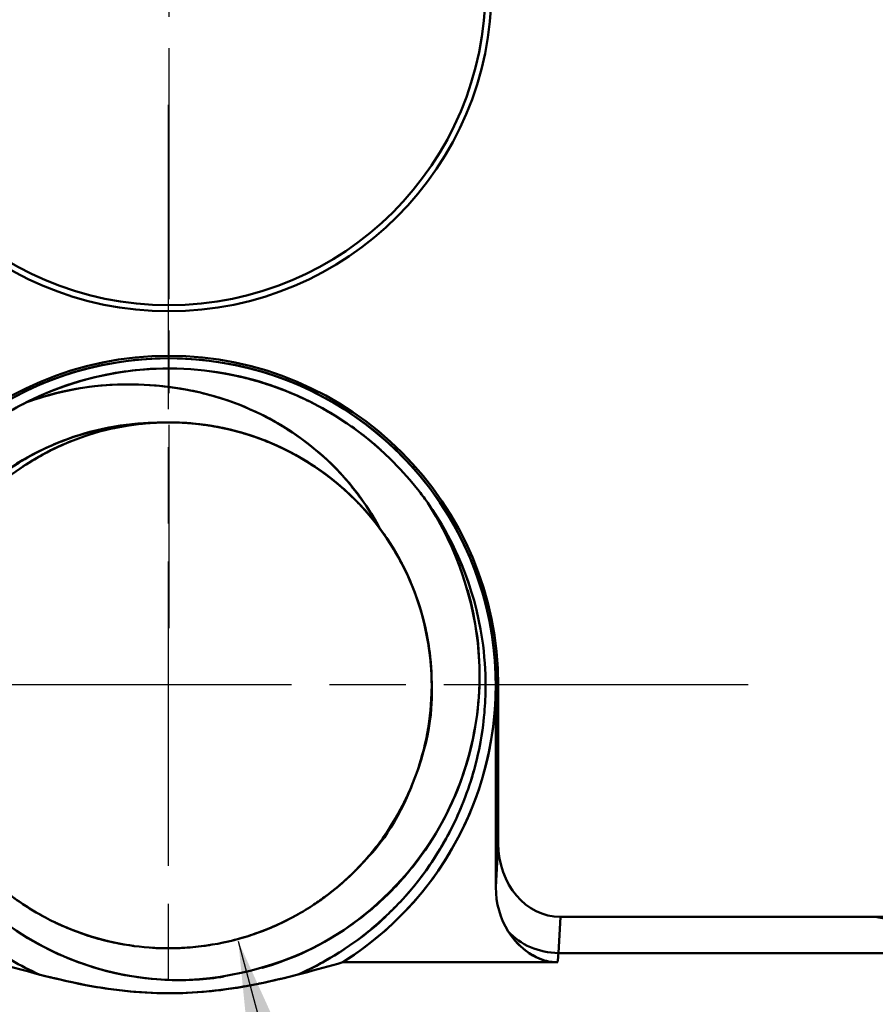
# Model space of a CAD drawing. Header units: millimetres. Extents: x -201 to 158, y 22 to 322.
# Tile 30 of 40: x 59.5 to 66.25, y 91.23 to 99. Entities that reach past the tile are written whole.
import ezdxf

# ---------------------------------------------------------------- set-up
doc = ezdxf.new("R2010")
doc.units = ezdxf.units.MM
doc.linetypes.add('CHAIN', pattern=[0.3543, 0.2362, -0.0295, 0.0591, -0.0295])
for name, color, linetype, lineweight in [('Bemaßungen(DIN)', 179, 'Continuous', 25), ('Mittelpunktmarkierung(DIN)', 179, 'Continuous', 25), ('Sichtbare Kanten(DIN)', 179, 'Continuous', 50), ('Symbole(DIN)', 179, 'Continuous', 25)]:
    doc.layers.add(name, color=color, linetype=linetype, lineweight=lineweight)
doc.styles.add('STANDARD-BSI~0', font='arial.ttf')
doc.dimstyles.new('Katalogzeichnungen', dxfattribs={"dimtxt": 3.5, "dimasz": 2.5, "dimexe": 2, "dimexo": 0, "dimgap": 0.8, "dimtad": 1, "dimrnd": 1e-08, "dimdsep": 46, "dimtxsty": 'STANDARD-BSI~0', "dimcen": 0.09, "dimdle": 10, "dimclrd": 250, "dimclre": 250, "dimclrt": 250, "dimazin": 2, "dimtfac": 1, "dimtmove": 0, "dimatfit": 3, "dimfxl": 1, "dimtolj": 1, "dimtzin": 0, "dimlwd": 25, "dimlwe": 25, "dimarcsym": 0})
doc.dimstyles.new('Katalogzeichnungen$7', dxfattribs={"dimtxt": 3.5, "dimasz": 2.5, "dimexe": 2, "dimexo": 0, "dimgap": 0.8, "dimtad": 1, "dimrnd": 1e-08, "dimdsep": 46, "dimtxsty": 'STANDARD-BSI~0', "dimcen": 0.09, "dimdle": 10, "dimclrd": 179, "dimclre": 250, "dimclrt": 250, "dimazin": 2, "dimtfac": 1, "dimtmove": 0, "dimatfit": 3, "dimfxl": 1, "dimtolj": 1, "dimtzin": 0, "dimlwd": 25, "dimlwe": 25, "dimarcsym": 0})

# ---------------------------------------------------------------- blocks, each defined once
blk = doc.blocks.new('*D30')
at = {"layer": 'Bemaßungen(DIN)', "color": 250, "linetype": 'Continuous', "lineweight": 25}
for p, q in [((60.6753, 99.2432), (38.5185, 99.2432)), ((40.5185, 90.2432), (40.5185, 96.7432)), ((58.1753, 87.7432), (38.5185, 87.7432))]:
    blk.add_line(p, q, dxfattribs=at)
at = {"layer": 'Bemaßungen(DIN)', "color": 250, "linetype": 'Continuous'}
for points in [[(40.1018, 96.7432), (40.9352, 96.7432), (40.5185, 99.2432)], [(40.1018, 90.2432), (40.9352, 90.2432), (40.5185, 87.7432)]]:
    blk.add_solid(points, dxfattribs=at)
at = {"layer": 'Defpoints', "color": 0, "linetype": 'Continuous'}
for p in [(40.5185, 99.2432), (60.6753, 99.2432), (58.1753, 87.7432)]:
    blk.add_point(p, dxfattribs=at)
at = {"layer": 'Bemaßungen(DIN)', "color": 250, "linetype": 'Continuous', "lineweight": 25, "insert": (36.1445, 89.0991), "char_height": 3.5, "attachment_point": 1, "rotation": 90, "style": 'STANDARD-BSI~0'}
blk.add_mtext('\\A1;11.5', dxfattribs=at)
blk = doc.blocks.new('*D32')
at = {"layer": 'Bemaßungen(DIN)', "color": 250, "linetype": 'Continuous', "lineweight": 25}
for p, q in [((61.1753, 117.7432), (23.4989, 117.7432)), ((25.4989, 90.2432), (25.4989, 115.2432)), ((58.1753, 87.7432), (23.4989, 87.7432))]:
    blk.add_line(p, q, dxfattribs=at)
at = {"layer": 'Bemaßungen(DIN)', "color": 250, "linetype": 'Continuous'}
for points in [[(25.0822, 115.2432), (25.9155, 115.2432), (25.4989, 117.7432)], [(25.0822, 90.2432), (25.9155, 90.2432), (25.4989, 87.7432)]]:
    blk.add_solid(points, dxfattribs=at)
at = {"layer": 'Defpoints', "color": 0, "linetype": 'Continuous'}
for p in [(25.4989, 117.7432), (61.1753, 117.7432), (58.1753, 87.7432)]:
    blk.add_point(p, dxfattribs=at)
at = {"layer": 'Bemaßungen(DIN)', "color": 250, "linetype": 'Continuous', "lineweight": 25, "insert": (21.1225, 100.2436), "char_height": 3.5, "attachment_point": 1, "rotation": 90, "style": 'STANDARD-BSI~0'}
blk.add_mtext('\\A1;30', dxfattribs=at)
blk = doc.blocks.new('*D34')
at = {"layer": 'Bemaßungen(DIN)', "color": 250, "linetype": 'Continuous', "lineweight": 25}
for p, q in [((56.1753, 91.6005), (56.1753, 67.5241)), ((60.6713, 89.1729), (60.6713, 67.5241)), ((53.6753, 69.5241), (43.036, 69.5241)), ((60.6713, 69.5241), (56.1753, 69.5241)), ((63.1713, 69.5241), (65.6713, 69.5241))]:
    blk.add_line(p, q, dxfattribs=at)
at = {"layer": 'Bemaßungen(DIN)', "color": 250, "linetype": 'Continuous'}
for points in [[(53.6753, 69.9408), (53.6753, 69.1075), (56.1753, 69.5241)], [(63.1713, 69.9408), (63.1713, 69.1075), (60.6713, 69.5241)]]:
    blk.add_solid(points, dxfattribs=at)
at = {"layer": 'Defpoints', "color": 0, "linetype": 'Continuous'}
for p in [(56.1753, 91.6005), (60.6713, 89.1729), (60.6713, 69.5241)]:
    blk.add_point(p, dxfattribs=at)
at = {"layer": 'Bemaßungen(DIN)', "color": 250, "linetype": 'Continuous', "lineweight": 25, "insert": (43.836, 73.8838), "char_height": 3.5, "attachment_point": 1, "style": 'STANDARD-BSI~0'}
blk.add_mtext('\\A1;4.5', dxfattribs=at)

msp = doc.modelspace()

# ---------------------------------------------------------------- linework, layer by layer
at = {"layer": 'Mittelpunktmarkierung(DIN)', "linetype": 'CHAIN', "ltscale": 8.387291}
msp.add_line((60.6753, 101.7432), (60.6753, 94.1952), dxfattribs=at)
at = {"layer": 'Mittelpunktmarkierung(DIN)', "linetype": 'CHAIN', "ltscale": 10.168041}
for p, q in [((60.6713, 98.3234), (60.6713, 89.1729)), ((65.2466, 93.7481), (56.096, 93.7481))]:
    msp.add_line(p, q, dxfattribs=at)
at = {"layer": 'Sichtbare Kanten(DIN)'}
for p, q in [((63.256, 93.7432), (63.256, 92.1507)), ((63.2753, 93.7432), (63.256, 93.7432)), ((63.256, 93.7432), (63.2753, 93.7432)), ((63.256, 92.1507), (63.256, 93.7432)), ((63.2753, 92.4944), (63.2753, 93.7432)), ((63.2753, 93.7432), (63.2753, 92.4944)), ((63.2753, 92.4944), (63.256, 92.1507)), ((63.2753, 92.4944), (63.256, 92.1507)), ((63.7504, 91.6303), (63.7663, 91.9157)), ((63.7504, 91.6303), (63.7663, 91.9157)), ((66.2511, 91.9157), (63.7663, 91.9157)), ((63.7663, 91.9157), (66.2511, 91.9157)), ((66.2511, 91.9157), (67.76, 91.6631)), ((63.7504, 91.6303), (67.9194, 91.6303)), ((67.9194, 91.6303), (63.7504, 91.6303)), ((62.0479, 91.5577), (63.7443, 91.5577)), ((63.7443, 91.5577), (62.0479, 91.5577))]:
    msp.add_line(p, q, dxfattribs=at)
for centre, radius, start, end in [((60.6753, 99.2432), 2.548, 180, 0), ((60.6753, 99.2432), 2.548, 180, 0), ((60.6753, 99.2432), 2.5, 180, 0), ((60.6753, 99.2432), 2.5, 180, 0), ((60.6753, 93.7432), 2.6, 0, 180), ((60.6753, 93.7432), 2.6, 0, 180), ((60.6753, 93.7432), 2.5808, 302.1324, 237.8676), ((60.6753, 93.7432), 2.5808, 0, 180), ((60.6753, 93.7432), 2.5, 35.15677, 116.83313), ((60.6753, 93.7432), 2.5, 35.15677, 116.83313), ((60.6753, 93.7432), 2.075, 36.45397, 93.02295), ((60.6753, 93.7432), 2.075, 36.45397, 90), ((60.6753, 93.7432), 2.5808, 302.1324, 0)]:
    msp.add_arc(centre, radius, start, end, dxfattribs=at)
for centre, major_axis, ratio, start_param, end_param in [((63.7756, 92.5053), (0.0329, 0.5889), 0.847676, 1.636628, 3.18893), ((63.7756, 92.5053), (0.0329, 0.5889), 0.847676, 1.636628, 3.18893), ((63.7564, 92.1617), (0.0329, 0.5889), 0.847676, 1.636628, 2.274823), ((63.7564, 92.1617), (0.0329, 0.5889), 0.847676, 1.636628, 2.274823), ((65.2622, 92.5053), (-1.9301, 0.3232), 0.255499, 2.150901, 3.184346), ((63.7504, 92.0544), (-0.4992, 0.0279), 0.847676, 0.704026, 1.618133), ((63.7504, 92.0544), (0.4992, -0.0279), 0.847676, 3.845619, 4.759726), ((63.7702, 91.1427), (0, 0.575), 0.065287, 0.558505, 0.764412), ((63.7702, 91.1427), (0, 0.575), 0.065287, 0.558505, 0.764412)]:
    msp.add_ellipse(centre, major_axis=major_axis, ratio=ratio, start_param=start_param, end_param=end_param, dxfattribs=at)
for points in [[(59.5468, 95.974), (59.72, 96.0616), (59.9541, 96.156), (60.2526, 96.2072)], [(60.5756, 96.2419), (60.4538, 96.2377), (60.2813, 96.2221), (60.0639, 96.1673)], [(61.087, 96.2091), (61.2374, 96.184), (61.3584, 96.1504), (61.4518, 96.1197)], [(61.1503, 96.1977), (61.2733, 96.1739), (61.3813, 96.1436), (61.4748, 96.112)], [(59.7036, 96.0466), (59.8024, 96.0883), (59.9062, 96.1246), (60.0144, 96.1543)], [(59.8556, 96.105), (59.8816, 96.114), (59.9076, 96.1226), (59.9337, 96.1307)], [(59.547, 95.9741), (59.5566, 95.9789), (59.5661, 95.9837), (59.5758, 95.9884)], [(62.3484, 95.6016), (62.2847, 95.6593), (62.1946, 95.7341), (62.0716, 95.8169)], [(61.0205, 95.7892), (61.1301, 95.7706), (61.2386, 95.7431), (61.3441, 95.7073)], [(61.1634, 95.7598), (61.1587, 95.7609), (61.154, 95.762), (61.1493, 95.7631)], [(61.4551, 95.6659), (61.38, 95.6963), (61.3031, 95.7225), (61.2253, 95.7439)], [(59.6483, 95.5462), (59.7326, 95.5941), (59.8208, 95.6364), (59.9113, 95.6722)], [(61.676, 95.5608), (61.7601, 95.5145), (61.8412, 95.4621), (61.9183, 95.4044)], [(59.5069, 95.4578), (59.5156, 95.4637), (59.5243, 95.4695), (59.533, 95.4753)], [(62.7192, 95.1827), (62.809, 95.0457), (62.8822, 94.905), (62.9405, 94.7637)], [(62.2004, 95.1501), (62.265, 95.0799), (62.325, 95.005), (62.3796, 94.9264)], [(62.3642, 94.9483), (62.3704, 94.9396), (62.3766, 94.9308), (62.3827, 94.922)], [(62.4118, 94.8786), (62.4082, 94.8842), (62.4045, 94.8898), (62.4007, 94.8954)], [(62.598, 94.5231), (62.5919, 94.5381), (62.5857, 94.553), (62.5792, 94.5678)], [(62.7195, 94.0978), (62.7158, 94.1192), (62.7118, 94.1406), (62.7074, 94.1619)], [(62.708, 93.3277), (62.7198, 93.3854), (62.7292, 93.4437), (62.736, 93.5022)], [(62.728, 93.4406), (62.7116, 93.3303), (62.6863, 93.2209), (62.6525, 93.1144)], [(62.7013, 93.2959), (62.7024, 93.3011), (62.7035, 93.3062), (62.7046, 93.3114)], [(62.5882, 92.9398), (62.5822, 92.9255), (62.576, 92.9113), (62.5697, 92.8972)], [(62.6016, 92.9726), (62.592, 92.9485), (62.5819, 92.9247), (62.5714, 92.901)], [(62.5126, 92.779), (62.4684, 92.6951), (62.4183, 92.6139), (62.3631, 92.5365)], [(62.0004, 91.7766), (62.2981, 91.9638), (62.5682, 92.2345), (62.7591, 92.5376)], [(61.4647, 91.8245), (61.4905, 91.8351), (61.516, 91.8462), (61.5413, 91.8578)], [(60.1177, 91.7446), (60.0337, 91.7681), (59.9509, 91.797), (59.8702, 91.8309)], [(61.4679, 91.8258), (61.4714, 91.8272), (61.475, 91.8287), (61.4786, 91.8302)], [(60.23, 91.7167), (60.2363, 91.7154), (60.2425, 91.714), (60.2487, 91.7127)], [(60.6753, 91.4188), (61.1002, 91.404), (61.5728, 91.5276), (61.9335, 91.7363)], [(60.9999, 91.694), (60.9836, 91.6914), (60.9673, 91.689), (60.951, 91.6868)], [(61.3829, 91.3884), (61.4921, 91.4104), (61.5991, 91.436), (61.704, 91.4633)], [(61.6947, 91.4631), (61.6947, 91.4631), (61.6947, 91.4631), (61.6947, 91.4631)], [(61.6956, 91.461), (61.6956, 91.4609), (61.6956, 91.4609), (61.6955, 91.4609)], [(60.6753, 91.3135), (60.4259, 91.3135), (60.1845, 91.3438), (59.9645, 91.389)], [(61.3825, 91.3883), (61.1625, 91.3432), (60.9228, 91.3135), (60.6753, 91.3135)]]:
    msp.add_open_spline(points, degree=3, dxfattribs=at)
for points, knots in [([(60.9963, 96.2225), (60.9963, 96.2225), (60.9963, 96.2225), (60.9963, 96.2225), (61.3477, 96.177), (61.5818, 96.0775), (61.712, 96.0181), (61.8093, 95.9738), (61.9204, 95.9158), (62.04, 95.8378), (62.04, 95.8378), (62.0401, 95.8378), (62.0401, 95.8378)], [0.007812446, 0.007812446, 0.007812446, 0.007812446, 0.0078125, 0.0078125, 0.0078125, 0.01171875, 0.01171875, 0.01171875, 0.013671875, 0.013671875, 0.013671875, 0.013671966, 0.013671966, 0.013671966, 0.013671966]), ([(62.3442, 94.9761), (62.2852, 95.0849), (62.2255, 95.1725), (62.1736, 95.2415), (62.1544, 95.2669), (62.1364, 95.2899), (62.1196, 95.3105), (62.1047, 95.3288), (62.0273, 95.4381), (61.8367, 95.599), (61.6417, 95.7636), (61.4044, 95.9017), (61.136, 95.9925), (60.9421, 96.0581), (60.8066, 96.0784), (60.744, 96.0882), (60.7224, 96.0916), (60.6995, 96.0949), (60.6753, 96.098), (60.5833, 96.1099), (60.4718, 96.1192), (60.3401, 96.1181), (59.9833, 96.115), (59.7146, 96.0354), (59.5468, 95.974)], [0, 0, 0, 0, 0.091366, 0.091366, 0.091366, 0.125, 0.125, 0.125, 0.25, 0.25, 0.25, 0.5, 0.5, 0.5, 0.625, 0.625, 0.625, 0.651075, 0.651075, 0.651075, 0.75, 0.75, 0.75, 1, 1, 1, 1]), ([(59.5468, 95.974), (59.8811, 96.0964), (60.1421, 96.1173), (60.351, 96.1182), (60.4555, 96.1186), (60.5879, 96.1122), (60.7376, 96.0892), (60.8874, 96.0662), (61.0206, 96.0318), (61.1401, 95.9911), (61.3791, 95.9097), (61.6189, 95.7739), (61.7912, 95.6363), (61.9636, 95.4986), (62.16, 95.3153), (62.3442, 94.9761)], [0, 0, 0, 0, 0.25, 0.25, 0.25, 0.375, 0.375, 0.375, 0.5, 0.5, 0.5, 0.75, 0.75, 0.75, 1, 1, 1, 1]), ([(61.2249, 96.182), (61.2249, 96.182), (61.2249, 96.182), (61.2249, 96.182), (61.2779, 96.1701), (61.3279, 96.157), (61.3752, 96.1432)], [0.5019530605, 0.5019530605, 0.5019530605, 0.5019530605, 0.501953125, 0.501953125, 0.501953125, 0.5026994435, 0.5026994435, 0.5026994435, 0.5026994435]), ([(61.387, 96.1398), (61.4588, 96.1184), (61.5241, 96.0955), (61.5829, 96.0726), (61.5998, 96.066), (61.6186, 96.0586), (61.639, 96.0503)], [0.502761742, 0.502761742, 0.502761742, 0.502761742, 0.50390625, 0.50390625, 0.50390625, 0.504419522, 0.504419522, 0.504419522, 0.504419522]), ([(61.493, 96.1057), (61.5093, 96.1001), (61.5247, 96.0945), (61.539, 96.0893), (61.5516, 96.0846), (61.5646, 96.0797), (61.5779, 96.0746)], [0.667619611, 0.667619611, 0.667619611, 0.667619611, 0.66796875, 0.66796875, 0.66796875, 0.6682545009, 0.6682545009, 0.6682545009, 0.6682545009]), ([(59.5488, 95.975), (59.4132, 95.9066), (59.2776, 95.8227), (59.1459, 95.7209), (59.0597, 95.6542), (58.9802, 95.5838), (58.9074, 95.5111), (58.8435, 95.4472), (58.7848, 95.3814), (58.7309, 95.3146), (58.5234, 95.0579), (58.4453, 94.875), (58.42, 94.8221), (58.3473, 94.67), (58.278, 94.4861), (58.2314, 94.2702), (58.1796, 94.0298), (58.1751, 93.8515), (58.1752, 93.7432), (58.1752, 93.7238), (58.1755, 93.7066), (58.1758, 93.6916), (58.1761, 93.6743), (58.1619, 93.4755), (58.2554, 93.1153), (58.3067, 92.9176), (58.3799, 92.7353), (58.4668, 92.5716), (58.5024, 92.5045), (58.5507, 92.4203), (58.6175, 92.3234), (58.6998, 92.2042), (58.7642, 92.1306), (58.7975, 92.0928), (58.8289, 92.057), (58.8653, 92.0176), (58.9074, 91.9754), (58.9902, 91.8925), (59.0955, 91.7987), (59.2292, 91.7038), (59.3586, 91.6121), (59.5021, 91.5294), (59.6574, 91.4602)], [0.93665734, 0.93665734, 0.93665734, 0.93665734, 0.93896484, 0.93896484, 0.93896484, 0.94058983, 0.94058983, 0.94058983, 0.9420166, 0.9420166, 0.9420166, 0.94506836, 0.94506836, 0.94506836, 0.94812012, 0.94812012, 0.94812012, 0.95070845, 0.95070845, 0.95070845, 0.95117188, 0.95117188, 0.95117188, 0.95422363, 0.95422363, 0.95422363, 0.95727539, 0.95727539, 0.95727539, 0.95880127, 0.95880127, 0.95880127, 0.96032715, 0.96032715, 0.96032715, 0.96135642, 0.96135642, 0.96135642, 0.96337891, 0.96337891, 0.96337891, 0.96606438, 0.96606438, 0.96606438, 0.96606438]), ([(59.547, 95.9741), (59.5028, 95.9518), (59.4596, 95.9283), (59.4173, 95.9037), (59.1283, 95.7354), (58.9753, 95.5793), (58.9074, 95.5111), (58.8915, 95.4951), (58.8804, 95.4836), (58.8738, 95.4767)], [0.772162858, 0.772162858, 0.772162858, 0.772162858, 0.772949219, 0.772949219, 0.772949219, 0.775739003, 0.775739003, 0.775739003, 0.776390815, 0.776390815, 0.776390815, 0.776390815]), ([(60.8254, 95.8127), (60.8104, 95.8138), (60.7955, 95.8147), (60.7805, 95.8154), (60.7455, 95.8172), (60.7103, 95.8181), (60.6753, 95.8182), (60.5933, 95.8182), (60.5114, 95.8133), (60.4305, 95.8037), (60.315, 95.79), (60.1999, 95.7662), (60.0876, 95.7331), (59.9753, 95.6999), (59.8657, 95.6573), (59.7613, 95.6061), (59.5578, 95.5063), (59.3684, 95.3708), (59.208, 95.2105), (59.2037, 95.2062), (59.1994, 95.2018), (59.1951, 95.1975), (59.0321, 95.0316), (58.8956, 94.8352), (58.7967, 94.6246), (58.6979, 94.4139), (58.6341, 94.1832), (58.6107, 93.9516), (58.6038, 93.8826), (58.6002, 93.813), (58.6003, 93.7432), (58.6003, 93.696), (58.602, 93.6487), (58.6052, 93.6015), (58.6132, 93.4846), (58.6311, 93.3685), (58.6584, 93.2554), (58.7131, 93.0293), (58.8077, 92.8095), (58.9343, 92.6142), (58.9976, 92.5166), (59.0697, 92.4237), (59.1491, 92.3375), (59.1683, 92.3166), (59.188, 92.2961), (59.2081, 92.276), (59.2707, 92.2133), (59.3374, 92.1546), (59.4071, 92.1008), (59.4992, 92.0297), (59.598, 91.9661), (59.7015, 91.9111), (59.8049, 91.8561), (59.9129, 91.8098), (60.0234, 91.7733), (60.1338, 91.7367), (60.2482, 91.7094), (60.3641, 91.6918), (60.4672, 91.6762), (60.5715, 91.6682), (60.6753, 91.6682), (60.6881, 91.6682), (60.7008, 91.6683), (60.7136, 91.6686), (60.9462, 91.6729), (61.1812, 91.7174), (61.3992, 91.7986), (61.5082, 91.8392), (61.6145, 91.8895), (61.7159, 91.9482), (61.8173, 92.007), (61.9138, 92.0743), (62.0032, 92.1488), (62.0514, 92.1889), (62.0979, 92.2314), (62.1425, 92.276), (62.1806, 92.3141), (62.2172, 92.3539), (62.2523, 92.3949), (62.3284, 92.4839), (62.3971, 92.5794), (62.4567, 92.6792), (62.576, 92.879), (62.6624, 93.1021), (62.7087, 93.3302), (62.7319, 93.4442), (62.7455, 93.561), (62.7491, 93.6781), (62.7498, 93.6998), (62.7502, 93.7215), (62.7502, 93.7432), (62.7502, 93.8386), (62.7436, 93.9339), (62.7306, 94.0278), (62.7147, 94.143), (62.6887, 94.2576), (62.6534, 94.3693), (62.618, 94.481), (62.5733, 94.5897), (62.52, 94.6933), (62.4692, 94.7918), (62.4102, 94.8868), (62.3442, 94.9761)], [0.9223399, 0.9223399, 0.9223399, 0.9223399, 0.92264939, 0.92264939, 0.92264939, 0.92337496, 0.92337496, 0.92337496, 0.92507019, 0.92507019, 0.92507019, 0.92749081, 0.92749081, 0.92749081, 0.92991142, 0.92991142, 0.92991142, 0.93462759, 0.93462759, 0.93462759, 0.93475423, 0.93475423, 0.93475423, 0.93959544, 0.93959544, 0.93959544, 0.94443839, 0.94443839, 0.94443839, 0.94588145, 0.94588145, 0.94588145, 0.94685895, 0.94685895, 0.94685895, 0.94927951, 0.94927951, 0.94927951, 0.9541217, 0.9541217, 0.9541217, 0.95654261, 0.95654261, 0.95654261, 0.95712984, 0.95712984, 0.95712984, 0.95896352, 0.95896352, 0.95896352, 0.96138427, 0.96138427, 0.96138427, 0.96380502, 0.96380502, 0.96380502, 0.96622623, 0.96622623, 0.96622623, 0.96838147, 0.96838147, 0.96838147, 0.96864743, 0.96864743, 0.96864743, 0.97348841, 0.97348841, 0.97348841, 0.97591, 0.97591, 0.97591, 0.97833159, 0.97833159, 0.97833159, 0.97963622, 0.97963622, 0.97963622, 0.98075225, 0.98075225, 0.98075225, 0.98317291, 0.98317291, 0.98317291, 0.98801521, 0.98801521, 0.98801521, 0.99043595, 0.99043595, 0.99043595, 0.99088449, 0.99088449, 0.99088449, 0.99285669, 0.99285669, 0.99285669, 0.99527737, 0.99527737, 0.99527737, 0.99769804, 0.99769804, 0.99769804, 1, 1, 1, 1]), ([(60.5658, 95.8153), (60.2843, 95.8112), (59.9926, 95.7362), (59.7995, 95.6568), (59.6064, 95.5773), (59.3669, 95.4585), (59.0995, 95.1875), (58.835, 94.9194), (58.6978, 94.6539), (58.6092, 94.4114)], [0, 0, 0, 0, 0.125, 0.125, 0.125, 0.25, 0.25, 0.25, 0.3736537, 0.3736537, 0.3736537, 0.3736537]), ([(59.1763, 95.2615), (59.1807, 95.2655), (59.1852, 95.2695), (59.1896, 95.2734), (59.2066, 95.2887), (59.2972, 95.3795), (59.4918, 95.4997), (59.6174, 95.5773), (59.7317, 95.6302), (59.828, 95.6683), (60.078, 95.7671), (60.3303, 95.8126), (60.5658, 95.8153)], [0.873384, 0.873384, 0.873384, 0.873384, 0.875, 0.875, 0.875, 0.90625, 0.90625, 0.90625, 0.9375, 0.9375, 0.9375, 1, 1, 1, 1]), ([(60.4997, 95.8107), (60.4557, 95.8069), (60.4116, 95.8017), (60.3678, 95.7951), (60.3214, 95.7882), (60.2752, 95.7797), (60.2293, 95.7696)], [0.834579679, 0.834579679, 0.834579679, 0.834579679, 0.835495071, 0.835495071, 0.835495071, 0.836465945, 0.836465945, 0.836465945, 0.836465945]), ([(60.3085, 95.7854), (60.3763, 95.7976), (60.4446, 95.8065), (60.5129, 95.8118), (60.5305, 95.8132), (60.5481, 95.8144), (60.5658, 95.8153)], [0.628290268, 0.628290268, 0.628290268, 0.628290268, 0.629715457, 0.629715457, 0.629715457, 0.630083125, 0.630083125, 0.630083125, 0.630083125]), ([(60.3245, 95.7883), (60.3963, 95.8006), (60.469, 95.8091), (60.5419, 95.8138), (60.5821, 95.8164), (60.6223, 95.8179), (60.6626, 95.8181)], [0.08833481, 0.08833481, 0.08833481, 0.08833481, 0.089844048, 0.089844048, 0.089844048, 0.090676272, 0.090676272, 0.090676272, 0.090676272]), ([(60.5658, 95.8153), (60.5789, 95.816), (60.592, 95.8166), (60.605, 95.817), (60.6284, 95.8178), (60.6518, 95.8182), (60.6753, 95.8182), (60.7685, 95.8182), (60.8621, 95.8117), (60.9548, 95.7991), (61.0709, 95.7833), (61.1856, 95.7578), (61.2965, 95.723), (61.4075, 95.6882), (61.5163, 95.6435), (61.6206, 95.5901), (61.725, 95.5367), (61.8248, 95.4746), (61.918, 95.4049), (61.997, 95.3458), (62.0722, 95.2807), (62.1424, 95.2104), (62.155, 95.1978), (62.1674, 95.1851), (62.1797, 95.1722), (62.2604, 95.0872), (62.3339, 94.9955), (62.3986, 94.8989), (62.473, 94.788), (62.5369, 94.6688), (62.5889, 94.5448)], [0, 0, 0, 0, 0.00026935, 0.00026935, 0.00026935, 0.00075584, 0.00075584, 0.00075584, 0.00268987, 0.00268987, 0.00268987, 0.00511039, 0.00511039, 0.00511039, 0.0075318, 0.0075318, 0.0075318, 0.00995321, 0.00995321, 0.00995321, 0.0120061, 0.0120061, 0.0120061, 0.01237394, 0.01237394, 0.01237394, 0.01479467, 0.01479467, 0.01479467, 0.01757368, 0.01757368, 0.01757368, 0.01757368]), ([(60.5658, 95.8153), (60.5903, 95.8166), (60.6148, 95.8175), (60.6393, 95.8179), (60.6513, 95.8181), (60.6633, 95.8182), (60.6753, 95.8182), (60.6758, 95.8182), (60.6764, 95.8182), (60.6769, 95.8182)], [0.450055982, 0.450055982, 0.450055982, 0.450055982, 0.450565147, 0.450565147, 0.450565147, 0.4508145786, 0.4508145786, 0.4508145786, 0.4508262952, 0.4508262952, 0.4508262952, 0.4508262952]), ([(60.5738, 95.8156), (60.5745, 95.8157), (60.5752, 95.8157), (60.576, 95.8157), (60.6091, 95.8173), (60.6422, 95.8181), (60.6753, 95.8181), (60.6832, 95.8181), (60.6911, 95.8181), (60.6991, 95.818)], [0.5401246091, 0.5401246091, 0.5401246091, 0.5401246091, 0.540140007, 0.540140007, 0.540140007, 0.5408240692, 0.5408240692, 0.5408240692, 0.5409882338, 0.5409882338, 0.5409882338, 0.5409882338]), ([(60.9362, 95.8016), (60.9537, 95.7994), (60.9712, 95.7969), (60.9886, 95.7942), (61.0482, 95.7851), (61.1073, 95.7735), (61.1657, 95.7593)], [0.452621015, 0.452621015, 0.452621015, 0.452621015, 0.452985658, 0.452985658, 0.452985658, 0.454230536, 0.454230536, 0.454230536, 0.454230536]), ([(61.1011, 95.7739), (61.1574, 95.7621), (61.2134, 95.7479), (61.2687, 95.7314), (61.2806, 95.7278), (61.2926, 95.7241), (61.3045, 95.7203)], [0.543789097, 0.543789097, 0.543789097, 0.543789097, 0.544981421, 0.544981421, 0.544981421, 0.545239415, 0.545239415, 0.545239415, 0.545239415]), ([(59.8693, 95.6552), (59.8134, 95.6316), (59.7585, 95.6055), (59.7049, 95.5771), (59.6439, 95.5448), (59.5844, 95.5095), (59.527, 95.4715)], [0.83908259, 0.83908259, 0.83908259, 0.83908259, 0.840337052, 0.840337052, 0.840337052, 0.841763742, 0.841763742, 0.841763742, 0.841763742]), ([(60.0035, 95.7063), (60.0022, 95.7058), (60.0009, 95.7054), (59.9996, 95.7049), (59.9944, 95.7031), (59.9892, 95.7013), (59.9841, 95.6995)], [0.2980163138, 0.2980163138, 0.2980163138, 0.2980163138, 0.2980451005, 0.2980451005, 0.2980451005, 0.2981584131, 0.2981584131, 0.2981584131, 0.2981584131]), ([(61.4935, 95.6499), (61.4546, 95.6666), (61.4153, 95.682), (61.3755, 95.6963), (61.3699, 95.6983), (61.3644, 95.7002), (61.3588, 95.7022)], [0.2874880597, 0.2874880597, 0.2874880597, 0.2874880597, 0.2883617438, 0.2883617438, 0.2883617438, 0.2884830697, 0.2884830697, 0.2884830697, 0.2884830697]), ([(61.6121, 95.5945), (61.6107, 95.5952), (61.6094, 95.5959), (61.608, 95.5965), (61.5652, 95.6181), (61.5217, 95.6381), (61.4777, 95.6566)], [0.64662983, 0.64662983, 0.64662983, 0.64662983, 0.646661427, 0.646661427, 0.646661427, 0.647650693, 0.647650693, 0.647650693, 0.647650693]), ([(61.6293, 95.5857), (61.6365, 95.5819), (61.6437, 95.5781), (61.6509, 95.5743), (61.663, 95.5679), (61.675, 95.5613), (61.687, 95.5546)], [0.4576590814, 0.4576590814, 0.4576590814, 0.4576590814, 0.4578276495, 0.4578276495, 0.4578276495, 0.4581105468, 0.4581105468, 0.4581105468, 0.4581105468]), ([(59.6337, 95.5376), (59.6305, 95.5358), (59.6273, 95.534), (59.6242, 95.5321), (59.5826, 95.5077), (59.5418, 95.4818), (59.502, 95.4545)], [0.210815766, 0.210815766, 0.210815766, 0.210815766, 0.210891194, 0.210891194, 0.210891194, 0.211888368, 0.211888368, 0.211888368, 0.211888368]), ([(62.1191, 95.2334), (62.0978, 95.254), (62.076, 95.2742), (62.0539, 95.2939), (61.9904, 95.3503), (61.9235, 95.4028), (61.8539, 95.4509)], [0.912352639, 0.912352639, 0.912352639, 0.912352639, 0.912965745, 0.912965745, 0.912965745, 0.914720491, 0.914720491, 0.914720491, 0.914720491]), ([(62.0529, 95.2948), (62.0302, 95.3149), (62.007, 95.3346), (61.9834, 95.3537), (61.9447, 95.3852), (61.9047, 95.4153), (61.8639, 95.4439)], [0.282892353, 0.282892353, 0.282892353, 0.282892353, 0.28351986, 0.28351986, 0.28351986, 0.284552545, 0.284552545, 0.284552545, 0.284552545]), ([(62.1306, 95.2222), (62.1137, 95.2387), (62.0966, 95.255), (62.0792, 95.271), (62.0716, 95.2779), (62.064, 95.2848), (62.0564, 95.2917)], [0.4621816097, 0.4621816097, 0.4621816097, 0.4621816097, 0.4626698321, 0.4626698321, 0.4626698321, 0.4628821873, 0.4628821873, 0.4628821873, 0.4628821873]), ([(62.6527, 95.2728), (62.6527, 95.2728), (62.6527, 95.2728), (62.6527, 95.2728), (62.6765, 95.242), (62.6988, 95.2118), (62.7198, 95.1822)], [0.6752928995, 0.6752928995, 0.6752928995, 0.6752928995, 0.6752929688, 0.6752929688, 0.6752929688, 0.6757331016, 0.6757331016, 0.6757331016, 0.6757331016]), ([(61.6957, 91.461), (61.7915, 91.5038), (61.888, 91.5542), (61.9837, 91.613), (62.2784, 91.794), (62.4097, 91.9422), (62.4399, 91.9724), (62.4755, 92.0078), (62.6233, 92.14), (62.8019, 92.4288), (62.9114, 92.6062), (62.9916, 92.7854), (63.0485, 92.9573), (63.0735, 93.0329), (63.1006, 93.1261), (63.1236, 93.2378), (63.1561, 93.395), (63.1629, 93.4923), (63.1658, 93.5264), (63.1717, 93.5941), (63.1753, 93.6664), (63.1754, 93.7432), (63.1754, 93.8556), (63.1677, 93.9777), (63.1485, 94.1081), (63.0867, 94.5266), (62.9232, 94.8932), (62.7192, 95.1827)], [0.97698426, 0.97698426, 0.97698426, 0.97698426, 0.9786377, 0.9786377, 0.9786377, 0.98168945, 0.98168945, 0.98168945, 0.98474121, 0.98474121, 0.98474121, 0.98779297, 0.98779297, 0.98779297, 0.98931885, 0.98931885, 0.98931885, 0.99084473, 0.99084473, 0.99084473, 0.99208376, 0.99208376, 0.99208376, 0.99389648, 0.99389648, 0.99389648, 1, 1, 1, 1]), ([(62.8323, 92.6625), (62.9317, 92.8453), (63.0161, 93.0473), (63.0736, 93.3147), (63.1323, 93.5877), (63.1354, 93.8128), (63.1208, 94.0063), (63.0914, 94.3934), (62.9493, 94.8317), (62.7192, 95.1827)], [0.5025474, 0.5025474, 0.5025474, 0.5025474, 0.625, 0.625, 0.625, 0.75, 0.75, 0.75, 1, 1, 1, 1]), ([(62.3442, 94.9761), (62.4864, 94.7837), (62.5914, 94.5703), (62.6575, 94.3566), (62.7237, 94.1428), (62.747, 93.9088), (62.7497, 93.7913), (62.7524, 93.6738), (62.7722, 93.4205), (62.6152, 93.0069), (62.4724, 92.6307), (62.3229, 92.4652), (62.2155, 92.3518)], [0, 0, 0, 0, 0.0625, 0.0625, 0.0625, 0.125, 0.125, 0.125, 0.1875, 0.1875, 0.1875, 0.2443508, 0.2443508, 0.2443508, 0.2443508]), ([(62.5713, 94.5859), (62.5466, 94.6413), (62.5195, 94.6958), (62.49, 94.7489), (62.4454, 94.8295), (62.3954, 94.9072), (62.3407, 94.9809)], [0.906867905, 0.906867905, 0.906867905, 0.906867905, 0.908123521, 0.908123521, 0.908123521, 0.910027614, 0.910027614, 0.910027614, 0.910027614]), ([(63.0487, 94.529), (63.0282, 94.5908), (63.007, 94.6464), (62.9866, 94.696), (62.9579, 94.7656), (62.9229, 94.8417), (62.8796, 94.9226)], [0.749565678, 0.749565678, 0.749565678, 0.749565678, 0.75062779, 0.75062779, 0.75062779, 0.752044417, 0.752044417, 0.752044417, 0.752044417]), ([(62.5265, 94.6801), (62.5251, 94.6829), (62.5236, 94.6858), (62.5222, 94.6886), (62.5201, 94.6926), (62.5181, 94.6966), (62.516, 94.7005)], [0.0074657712, 0.0074657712, 0.0074657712, 0.0074657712, 0.0075317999, 0.0075317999, 0.0075317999, 0.0076242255, 0.0076242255, 0.0076242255, 0.0076242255]), ([(63.0332, 94.4976), (63.1067, 94.2405), (63.1345, 93.9872), (63.1268, 93.7551), (63.1267, 93.7519), (63.1266, 93.7479), (63.1264, 93.7432), (63.1247, 93.6963), (63.1228, 93.5736), (63.0869, 93.3808), (63.0532, 93.1997), (63.012, 93.0806), (62.9898, 93.0175), (62.9209, 92.8217), (62.8123, 92.5905), (62.6348, 92.356), (62.5501, 92.2443), (62.4589, 92.1439), (62.3636, 92.0548), (62.276, 91.973), (62.185, 91.9007), (62.0927, 91.837), (61.8336, 91.6583), (61.5956, 91.5667), (61.4149, 91.5134), (61.4149, 91.5134), (61.4149, 91.5134), (61.4149, 91.5134)], [0.0589441, 0.0589441, 0.0589441, 0.0589441, 0.125, 0.125, 0.125, 0.1278556, 0.1278556, 0.1278556, 0.15625, 0.15625, 0.15625, 0.1875, 0.1875, 0.1875, 0.25, 0.25, 0.25, 0.2825625, 0.2825625, 0.2825625, 0.3125, 0.3125, 0.3125, 0.375, 0.375, 0.375, 0.3750002, 0.3750002, 0.3750002, 0.3750002]), ([(62.6643, 94.3337), (62.664, 94.3347), (62.6637, 94.3357), (62.6634, 94.3366), (62.6619, 94.3418), (62.6603, 94.3469), (62.6587, 94.352)], [0.5449607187, 0.5449607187, 0.5449607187, 0.5449607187, 0.5449814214, 0.5449814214, 0.5449814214, 0.5450921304, 0.5450921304, 0.5450921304, 0.5450921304]), ([(62.6604, 94.3467), (62.6628, 94.3388), (62.6651, 94.3309), (62.6674, 94.323), (62.7002, 94.2105), (62.7235, 94.0952), (62.7367, 93.9796), (62.7423, 93.9314), (62.7461, 93.8828), (62.7482, 93.8341)], [0.109041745, 0.109041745, 0.109041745, 0.109041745, 0.109211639, 0.109211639, 0.109211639, 0.111633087, 0.111633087, 0.111633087, 0.112643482, 0.112643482, 0.112643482, 0.112643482]), ([(62.7125, 94.1369), (62.7265, 94.0642), (62.7367, 93.9906), (62.7429, 93.9167), (62.7464, 93.8749), (62.7486, 93.833), (62.7496, 93.7911)], [0.020524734, 0.020524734, 0.020524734, 0.020524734, 0.022057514, 0.022057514, 0.022057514, 0.022923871, 0.022923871, 0.022923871, 0.022923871]), ([(62.7454, 93.6025), (62.7463, 93.6163), (62.7471, 93.6301), (62.7478, 93.6439), (62.7494, 93.677), (62.7502, 93.7101), (62.7502, 93.7432), (62.7502, 93.7586), (62.75, 93.774), (62.7497, 93.7894)], [0.53985411, 0.53985411, 0.53985411, 0.53985411, 0.540140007, 0.540140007, 0.540140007, 0.540824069, 0.540824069, 0.540824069, 0.541142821, 0.541142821, 0.541142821, 0.541142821]), ([(62.7489, 93.6704), (62.7484, 93.6568), (62.7478, 93.6432), (62.747, 93.6296), (62.7438, 93.5713), (62.7382, 93.5133), (62.7302, 93.4556)], [0.113771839, 0.113771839, 0.113771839, 0.113771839, 0.11405366, 0.11405366, 0.11405366, 0.115258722, 0.115258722, 0.115258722, 0.115258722]), ([(63.0606, 92.9948), (63.0676, 93.0173), (63.0743, 93.0397), (63.0807, 93.0622), (63.0831, 93.0705), (63.0866, 93.0824), (63.0909, 93.098)], [0.7415327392, 0.7415327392, 0.7415327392, 0.7415327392, 0.7419084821, 0.7419084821, 0.7419084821, 0.7423036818, 0.7423036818, 0.7423036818, 0.7423036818]), ([(62.5292, 92.8116), (62.5299, 92.813), (62.5306, 92.8144), (62.5313, 92.8158), (62.5516, 92.8566), (62.5707, 92.898), (62.5883, 92.9399)], [0.2641197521, 0.2641197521, 0.2641197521, 0.2641197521, 0.2641520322, 0.2641520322, 0.2641520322, 0.2650933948, 0.2650933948, 0.2650933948, 0.2650933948]), ([(62.3815, 92.5625), (62.4197, 92.6178), (62.4553, 92.6752), (62.4881, 92.7341), (62.5201, 92.7914), (62.5493, 92.8502), (62.5756, 92.9102)], [0.892204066, 0.892204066, 0.892204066, 0.892204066, 0.893597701, 0.893597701, 0.893597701, 0.894953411, 0.894953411, 0.894953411, 0.894953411]), ([(62.5091, 92.0429), (62.5871, 92.1258), (62.698, 92.2563), (62.8159, 92.4519), (62.8826, 92.5624), (62.9398, 92.6767), (62.9876, 92.7931)], [0.736362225, 0.736362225, 0.736362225, 0.736362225, 0.738420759, 0.738420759, 0.738420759, 0.740399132, 0.740399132, 0.740399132, 0.740399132]), ([(62.2206, 92.3587), (62.2206, 92.3586), (62.2205, 92.3585), (62.2204, 92.3584), (62.1951, 92.3302), (62.1692, 92.3027), (62.1425, 92.276), (62.0864, 92.2199), (62.0272, 92.1672), (61.9655, 92.1182), (61.9377, 92.0961), (61.9092, 92.0747), (61.8802, 92.054)], [0.12373456, 0.12373456, 0.12373456, 0.12373456, 0.123737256, 0.123737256, 0.123737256, 0.124518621, 0.124518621, 0.124518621, 0.126158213, 0.126158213, 0.126158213, 0.126897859, 0.126897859, 0.126897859, 0.126897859]), ([(62.2012, 92.3372), (62.1999, 92.3359), (62.1986, 92.3345), (62.1974, 92.3331), (62.1794, 92.3137), (62.1611, 92.2947), (62.1425, 92.276), (62.1373, 92.2708), (62.1321, 92.2657), (62.1268, 92.2606)], [0.5739944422, 0.5739944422, 0.5739944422, 0.5739944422, 0.5740332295, 0.5740332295, 0.5740332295, 0.574578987, 0.574578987, 0.574578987, 0.5747303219, 0.5747303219, 0.5747303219, 0.5747303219]), ([(59.6805, 91.9224), (59.6733, 91.9263), (59.6662, 91.9303), (59.659, 91.9343), (59.5569, 91.9917), (59.4595, 92.0577), (59.3691, 92.1309), (59.332, 92.161), (59.2958, 92.1924), (59.2607, 92.2251)], [0.142935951, 0.142935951, 0.142935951, 0.142935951, 0.143104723, 0.143104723, 0.143104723, 0.145526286, 0.145526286, 0.145526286, 0.146519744, 0.146519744, 0.146519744, 0.146519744]), ([(62.1231, 92.2568), (62.058, 92.1935), (61.9884, 92.1342), (61.9153, 92.0797), (61.8845, 92.0567), (61.853, 92.0346), (61.821, 92.0134)], [0.034698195, 0.034698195, 0.034698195, 0.034698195, 0.036583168, 0.036583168, 0.036583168, 0.037377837, 0.037377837, 0.037377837, 0.037377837]), ([(62.0182, 92.1615), (62.0292, 92.1709), (62.0402, 92.1804), (62.0511, 92.1901), (62.0824, 92.2178), (62.1129, 92.2465), (62.1425, 92.276), (62.1459, 92.2794), (62.1493, 92.2829), (62.1527, 92.2863)], [0.88845603, 0.88845603, 0.88845603, 0.88845603, 0.888756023, 0.888756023, 0.888756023, 0.889620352, 0.889620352, 0.889620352, 0.889720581, 0.889720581, 0.889720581, 0.889720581]), ([(59.6506, 91.9391), (59.6435, 91.9431), (59.6364, 91.9472), (59.6294, 91.9513), (59.5936, 91.9721), (59.5585, 91.9941), (59.5241, 92.017)], [0.593231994, 0.593231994, 0.593231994, 0.593231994, 0.593400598, 0.593400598, 0.593400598, 0.594255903, 0.594255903, 0.594255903, 0.594255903]), ([(61.6956, 91.4609), (61.7532, 91.4867), (61.809, 91.5142), (61.8632, 91.5435), (61.9278, 91.5784), (62.0244, 91.6333), (62.1441, 91.7202), (62.2636, 91.807), (62.3462, 91.8821), (62.4005, 91.9339), (62.4094, 91.9424), (62.4237, 91.9561), (62.4431, 91.9754), (62.4585, 91.9907), (62.4773, 92.0095), (62.4989, 92.0321)], [0.730446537, 0.730446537, 0.730446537, 0.730446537, 0.731445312, 0.731445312, 0.731445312, 0.733189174, 0.733189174, 0.733189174, 0.734933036, 0.734933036, 0.734933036, 0.735678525, 0.735678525, 0.735678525, 0.736270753, 0.736270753, 0.736270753, 0.736270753]), ([(61.11, 91.4448), (60.9643, 91.4221), (60.8185, 91.4134), (60.6753, 91.4188), (60.6693, 91.419), (60.6678, 91.4191), (60.6654, 91.4192), (60.6195, 91.4211), (60.4938, 91.4235), (60.2951, 91.4641), (60.1319, 91.4976), (60.0131, 91.5391), (59.9343, 91.5692), (59.7784, 91.6286), (59.543, 91.7337), (59.2855, 91.9474)], [0.4005475, 0.4005475, 0.4005475, 0.4005475, 0.4370616, 0.4370616, 0.4370616, 0.4385877, 0.4385877, 0.4385877, 0.46875, 0.46875, 0.46875, 0.5, 0.5, 0.5, 0.5624982, 0.5624982, 0.5624982, 0.5624982]), ([(59.6684, 91.9291), (59.6694, 91.9285), (59.6704, 91.928), (59.6714, 91.9274), (59.6761, 91.9248), (59.6808, 91.9222), (59.6855, 91.9197)], [0.5110642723, 0.5110642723, 0.5110642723, 0.5110642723, 0.5110883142, 0.5110883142, 0.5110883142, 0.5111989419, 0.5111989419, 0.5111989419, 0.5111989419]), ([(61.6647, 91.9195), (61.6578, 91.9157), (61.6508, 91.912), (61.6437, 91.9083), (61.5899, 91.8799), (61.5348, 91.8538), (61.4787, 91.8302)], [0.578710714, 0.578710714, 0.578710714, 0.578710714, 0.578874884, 0.578874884, 0.578874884, 0.580133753, 0.580133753, 0.580133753, 0.580133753]), ([(61.6947, 91.9361), (61.6877, 91.9322), (61.6808, 91.9283), (61.6738, 91.9245), (61.6193, 91.8945), (61.5633, 91.867), (61.5064, 91.8421)], [0.128414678, 0.128414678, 0.128414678, 0.128414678, 0.128578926, 0.128578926, 0.128578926, 0.129865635, 0.129865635, 0.129865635, 0.129865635]), ([(59.4238, 91.8413), (59.4258, 91.8399), (59.4278, 91.8385), (59.4298, 91.8371), (59.8794, 91.5211), (60.3422, 91.4304), (60.6753, 91.4188)], [0.7847613, 0.7847613, 0.7847613, 0.7847613, 0.7857143, 0.7857143, 0.7857143, 1, 1, 1, 1]), ([(60.3991, 91.6867), (60.1943, 91.7144), (59.9814, 91.7775), (59.8003, 91.8617), (59.7918, 91.8657), (59.7833, 91.8696), (59.7748, 91.8737)], [0.43937326, 0.43937326, 0.43937326, 0.43937326, 0.5, 0.5, 0.5, 0.50283682, 0.50283682, 0.50283682, 0.50283682]), ([(61.5101, 91.8436), (61.4396, 91.8127), (61.3672, 91.7857), (61.2935, 91.7627), (61.2282, 91.7423), (61.1619, 91.7251), (61.095, 91.7112)], [0.039830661, 0.039830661, 0.039830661, 0.039830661, 0.041425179, 0.041425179, 0.041425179, 0.042839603, 0.042839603, 0.042839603, 0.042839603]), ([(61.3037, 91.7659), (61.3049, 91.7662), (61.306, 91.7666), (61.3071, 91.7669), (61.3688, 91.7867), (61.4296, 91.8092), (61.4891, 91.8346)], [0.61274396, 0.61274396, 0.61274396, 0.61274396, 0.61276798, 0.61276798, 0.61276798, 0.61410693, 0.61410693, 0.61410693, 0.61410693]), ([(59.9118, 91.8139), (59.9682, 91.7916), (60.0256, 91.7718), (60.0839, 91.7544), (60.1307, 91.7405), (60.178, 91.7283), (60.2256, 91.7177)], [0.872974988, 0.872974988, 0.872974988, 0.872974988, 0.874230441, 0.874230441, 0.874230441, 0.875239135, 0.875239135, 0.875239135, 0.875239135]), ([(63.3545, 91.8017), (63.3614, 91.791), (63.3824, 91.7555), (63.4285, 91.7073), (63.4636, 91.6706), (63.4953, 91.6466), (63.5195, 91.6303), (63.5573, 91.605), (63.5937, 91.5881), (63.6266, 91.5772), (63.6663, 91.5639), (63.7061, 91.5577), (63.7443, 91.5577)], [0, 0, 0, 0, 0.25, 0.25, 0.25, 0.5, 0.5, 0.5, 0.75, 0.75, 0.75, 1, 1, 1, 1]), ([(63.3545, 91.8017), (63.3998, 91.7308), (63.4548, 91.6737), (63.5233, 91.6278), (63.5918, 91.5819), (63.6667, 91.5577), (63.7443, 91.5577)], [0, 0, 0, 0, 0.5, 0.5, 0.5, 1, 1, 1, 1]), ([(60.6889, 91.6683), (60.7182, 91.6685), (60.7476, 91.6694), (60.7769, 91.6708), (60.8352, 91.6737), (60.8935, 91.679), (60.9513, 91.6867)], [0.878466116, 0.878466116, 0.878466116, 0.878466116, 0.879072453, 0.879072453, 0.879072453, 0.880279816, 0.880279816, 0.880279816, 0.880279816]), ([(60.8209, 91.6733), (60.7725, 91.67), (60.7239, 91.6683), (60.6753, 91.6683), (60.6508, 91.6683), (60.6262, 91.6687), (60.6018, 91.6696), (60.5771, 91.6705), (60.5525, 91.6718), (60.5279, 91.6735)], [0.044755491, 0.044755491, 0.044755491, 0.044755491, 0.045760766, 0.045760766, 0.045760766, 0.046267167, 0.046267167, 0.046267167, 0.04677648, 0.04677648, 0.04677648, 0.04677648]), ([(60.5634, 91.6713), (60.5809, 91.6704), (60.5986, 91.6696), (60.6162, 91.6691), (60.6349, 91.6686), (60.6536, 91.6683), (60.6723, 91.6683)], [0.6075625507, 0.6075625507, 0.6075625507, 0.6075625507, 0.6079265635, 0.6079265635, 0.6079265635, 0.6083131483, 0.6083131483, 0.6083131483, 0.6083131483]), ([(60.645, 91.6684), (60.6551, 91.6683), (60.6652, 91.6682), (60.6753, 91.6682), (60.6862, 91.6682), (60.6972, 91.6683), (60.7082, 91.6685)], [0.5181124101, 0.5181124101, 0.5181124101, 0.5181124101, 0.5183224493, 0.5183224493, 0.5183224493, 0.5185510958, 0.5185510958, 0.5185510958, 0.5185510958]), ([(59.963, 91.3893), (59.9601, 91.3899), (59.9572, 91.3905), (59.9543, 91.3911), (59.7316, 91.4375), (59.5033, 91.5012), (59.3026, 91.5577)], [0.4935013, 0.4935013, 0.4935013, 0.4935013, 0.5, 0.5, 0.5, 1, 1, 1, 1]), ([(62.0479, 91.5577), (61.8461, 91.5009), (61.6165, 91.4369), (61.3935, 91.3906), (61.39, 91.3898), (61.3865, 91.3891), (61.3829, 91.3884)], [0, 0, 0, 0, 0.5, 0.5, 0.5, 0.5078555, 0.5078555, 0.5078555, 0.5078555]), ([(59.661, 91.4595), (59.764, 91.433), (59.8691, 91.408), (59.9766, 91.3866), (60.2119, 91.3396), (60.4457, 91.3135), (60.6751, 91.3135), (60.8734, 91.3135), (61.0738, 91.3329), (61.2763, 91.3683)], [0.1357756, 0.1357756, 0.1357756, 0.1357756, 0.25, 0.25, 0.25, 0.5, 0.5, 0.5, 0.7160855, 0.7160855, 0.7160855, 0.7160855])]:
    msp.add_open_spline(points, degree=3, knots=knots, dxfattribs=at)

# ---------------------------------------------------------------- dimensions: what is measured, and where the dimension line sits
at = {"layer": 'Bemaßungen(DIN)', "color": 250, "linetype": 'Continuous', "lineweight": 25}
for base, p1, p2, angle, override, picture, middle in [((25.4989, 117.7432), (58.1753, 87.7432), (61.1753, 117.7432), 270, {"dimdec": 2, "dimtp": 0, "dimtm": 0, "dimtdec": 2, "dimtofl": 0, "dimatfit": 1}, '*D32', (25.4989, 102.7432)), ((40.5185, 99.2432), (58.1753, 87.7432), (60.6753, 99.2432), 270, {"dimdec": 2, "dimtp": 0, "dimtm": 0, "dimtdec": 2, "dimtofl": 0, "dimatfit": 1}, '*D30', (40.5185, 93.4932)), ((60.6713, 69.5241), (56.1753, 91.6005), (60.6713, 89.1729), 180, {"dimdec": 2, "dimtp": 0, "dimtm": 0, "dimtdec": 2, "dimtofl": 1, "dimatfit": 1}, '*D34', (47.1056, 69.5241))]:
    dim = msp.add_linear_dim(base=base, p1=p1, p2=p2, angle=angle, dimstyle='Katalogzeichnungen', override=override, dxfattribs=at)
    dim.commit()
    dim.dimension.update_dxf_attribs({"geometry": picture, "text_midpoint": middle, "dimtype": 160})

# ---------------------------------------------------------------- leaders
at = {"layer": 'Symbole(DIN)', "color": 179, "linetype": 'Continuous', "lineweight": 25, "annotation_type": 0, "has_hookline": 1, "hookline_direction": 0, "text_width": 6.2336}
msp.add_leader([(61.2239, 91.7239), (63.932, 81.6481), (66.432, 81.6481)], dimstyle='Katalogzeichnungen$7', override={"dimtad": 0}, dxfattribs=at)

doc.saveas('drawing.dxf')
